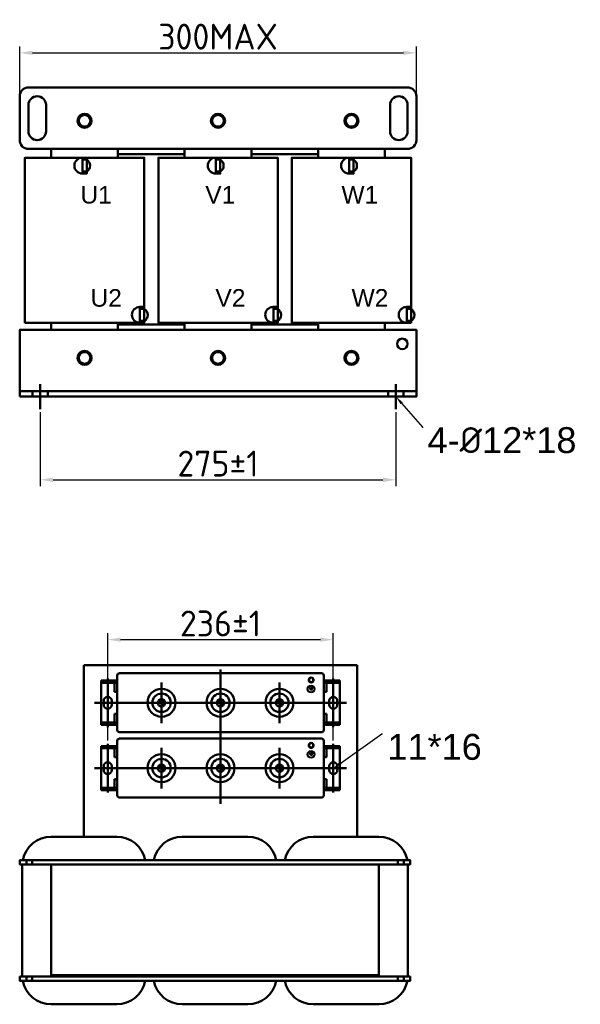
# Model space of a CAD drawing. Header units: millimetres. Extents: x -569 to 592, y 189 to 950.
# Tile 1 of 2: x -569 to -135, y 189 to 950. Entities that reach past the tile are written whole.
import ezdxf
from ezdxf import colors
from ezdxf.entities.mleader import LeaderData, LeaderLine
from ezdxf.math import Vec2, Vec3

# ---------------------------------------------------------------- set-up
doc = ezdxf.new("R2010")
doc.units = ezdxf.units.MM
doc.layers.get('0').update_dxf_attribs({"lineweight": 50})
doc.styles.add('GOST-2.304_Type-B', font='GOST Common.ttf')
doc.styles.get("Standard").update_dxf_attribs({"font": 'arial.ttf'})
doc.dimstyles.new('ISO-25', dxfattribs={"dimtxt": 5, "dimasz": 2.5, "dimexe": 1.25, "dimexo": 0.625, "dimtad": 1, "dimtoh": 1, "dimdec": 0, "dimtxsty": 'GOST-2.304_Type-B', "dimcen": 2.5, "dimadec": 0, "dimazin": 0, "dimtfac": 1, "dimtdec": 0, "dimtmove": 0, "dimatfit": 3, "dimfxl": 1, "dimarcsym": 0})

# ---------------------------------------------------------------- blocks, each defined once
blk = doc.blocks.new('*D30')
at = {"color": 0, "lineweight": -2, "transparency": 16777216}
for p, q in [((-553.23, 646.21), (-553.23, 589.05)), ((-277.99, 646.21), (-277.99, 589.05)), ((-543.23, 594.05), (-287.99, 594.05))]:
    blk.add_line(p, q, dxfattribs=at)
at = {"color": 0, "transparency": 16777216}
for points in [[(-543.23, 595.71), (-543.23, 592.38), (-553.23, 594.05)], [(-287.99, 595.71), (-287.99, 592.38), (-277.99, 594.05)]]:
    blk.add_solid(points, dxfattribs=at)
at = {"layer": 'Defpoints', "color": 0, "transparency": 16777216}
for p in [(-553.23, 648.71), (-277.99, 648.71), (-277.99, 594.05)]:
    blk.add_point(p, dxfattribs=at)
at = {"color": 0, "transparency": 16777216, "insert": (-415.61, 606.55), "char_height": 20, "attachment_point": 5, "style": 'GOST-2.304_Type-B'}
blk.add_mtext('275%%P1', dxfattribs=at)
blk = doc.blocks.new('*D31')
at = {"color": 0, "lineweight": -2, "transparency": 16777216}
for p, q in [((-569.06, 893.09), (-569.06, 929.12)), ((-262.15, 893.09), (-262.15, 929.12)), ((-559.06, 924.12), (-272.15, 924.12))]:
    blk.add_line(p, q, dxfattribs=at)
at = {"color": 0, "transparency": 16777216}
for points in [[(-559.06, 925.79), (-559.06, 922.46), (-569.06, 924.12)], [(-272.15, 925.79), (-272.15, 922.46), (-262.15, 924.12)]]:
    blk.add_solid(points, dxfattribs=at)
at = {"layer": 'Defpoints', "color": 0, "transparency": 16777216}
for p in [(-262.15, 924.12), (-569.06, 890.59), (-262.15, 890.59)]:
    blk.add_point(p, dxfattribs=at)
at = {"color": 0, "transparency": 16777216, "insert": (-415.61, 936.62), "char_height": 20, "attachment_point": 5, "style": 'GOST-2.304_Type-B'}
blk.add_mtext('300MAX', dxfattribs=at)
blk = doc.blocks.new('*D29')
at = {"color": 0, "lineweight": -2, "transparency": 16777216}
for p, q in [((-500.93, 392.43), (-500.93, 475.46)), ((-326.43, 392.43), (-326.43, 475.46)), ((-490.93, 470.46), (-336.43, 470.46))]:
    blk.add_line(p, q, dxfattribs=at)
at = {"color": 0, "transparency": 16777216}
for points in [[(-490.93, 472.12), (-490.93, 468.79), (-500.93, 470.46)], [(-336.43, 472.12), (-336.43, 468.79), (-326.43, 470.46)]]:
    blk.add_solid(points, dxfattribs=at)
at = {"layer": 'Defpoints', "color": 0, "transparency": 16777216}
for p in [(-326.43, 470.46), (-500.93, 389.93), (-326.43, 389.93)]:
    blk.add_point(p, dxfattribs=at)
at = {"color": 0, "transparency": 16777216, "insert": (-413.68, 482.96), "char_height": 20, "attachment_point": 5, "style": 'GOST-2.304_Type-B'}
blk.add_mtext('236±1', dxfattribs=at)

msp = doc.modelspace()

# ---------------------------------------------------------------- hatches: boundary and pattern name
h = msp.add_hatch(color=256)
h.set_gradient(color1=(250, 250, 255), one_color=1, tint=1)
edge = h.paths.add_edge_path()
edge.add_line((-343.67, 431.03), (-343.1, 431.03))
edge.add_arc((-343.1, 431.22), 0.191, -90, 0)
edge.add_arc((-343.1, 431.22), 0.191, 0, 90)
edge.add_line((-343.1, 431.41), (-343.67, 431.41))
edge.add_line((-343.67, 431.41), (-344.24, 431.41))
edge.add_arc((-344.24, 431.22), 0.191, 90, 180)
edge.add_arc((-344.24, 431.22), 0.191, 180, 270)
edge.add_line((-344.24, 431.03), (-343.67, 431.03))
edge = h.paths.add_edge_path()
edge.add_line((-343.86, 433.98), (-343.86, 433.14))
edge.add_line((-343.86, 433.14), (-345.09, 433.14))
edge.add_arc((-345.09, 432.95), 0.191, 90, 180)
edge.add_line((-345.28, 432.95), (-345.28, 432.95))
edge.add_arc((-345.09, 432.95), 0.191, -180, -90)
edge.add_line((-345.09, 432.76), (-343.67, 432.76))
edge.add_line((-343.67, 432.76), (-342.26, 432.76))
edge.add_arc((-342.26, 432.95), 0.191, -90, 0)
edge.add_line((-342.07, 432.95), (-342.07, 432.95))
edge.add_arc((-342.26, 432.95), 0.191, 0, 90)
edge.add_line((-342.26, 433.14), (-343.48, 433.14))
edge.add_line((-343.48, 433.14), (-343.48, 433.98))
edge.add_arc((-343.67, 433.98), 0.191, 0, 90)
edge.add_arc((-343.67, 433.98), 0.191, 90, 180)
edge = h.paths.add_edge_path()
edge.add_arc((-344.66, 432.08), 0.191, 90, 180)
edge.add_arc((-344.66, 432.08), 0.191, -180, -90)
edge.add_line((-344.66, 431.89), (-343.67, 431.89))
edge.add_line((-343.67, 431.89), (-342.69, 431.89))
edge.add_arc((-342.69, 432.08), 0.191, -90, 0)
edge.add_arc((-342.69, 432.08), 0.191, 0, 90)
edge.add_line((-342.69, 432.28), (-343.67, 432.28))
edge.add_line((-343.67, 432.28), (-344.66, 432.28))
h = msp.add_hatch(color=256)
h.set_gradient(color1=(250, 250, 255), one_color=1, tint=1)
edge = h.paths.add_edge_path()
edge.add_line((-343.67, 380.48), (-343.1, 380.48))
edge.add_arc((-343.1, 380.67), 0.191, -90, 0)
edge.add_arc((-343.1, 380.67), 0.191, 0, 90)
edge.add_line((-343.1, 380.86), (-343.67, 380.86))
edge.add_line((-343.67, 380.86), (-344.24, 380.86))
edge.add_arc((-344.24, 380.67), 0.191, 90, 180)
edge.add_arc((-344.24, 380.67), 0.191, 180, 270)
edge.add_line((-344.24, 380.48), (-343.67, 380.48))
edge = h.paths.add_edge_path()
edge.add_line((-343.86, 383.43), (-343.86, 382.59))
edge.add_line((-343.86, 382.59), (-345.09, 382.59))
edge.add_arc((-345.09, 382.4), 0.191, 90, 180)
edge.add_line((-345.28, 382.4), (-345.28, 382.4))
edge.add_arc((-345.09, 382.4), 0.191, -180, -90)
edge.add_line((-345.09, 382.21), (-343.67, 382.21))
edge.add_line((-343.67, 382.21), (-342.26, 382.21))
edge.add_arc((-342.26, 382.4), 0.191, -90, 0)
edge.add_line((-342.07, 382.4), (-342.07, 382.4))
edge.add_arc((-342.26, 382.4), 0.191, 0, 90)
edge.add_line((-342.26, 382.59), (-343.48, 382.59))
edge.add_line((-343.48, 382.59), (-343.48, 383.43))
edge.add_arc((-343.67, 383.43), 0.191, 0, 90)
edge.add_arc((-343.67, 383.43), 0.191, 90, 180)
edge = h.paths.add_edge_path()
edge.add_arc((-344.66, 381.53), 0.191, 90, 180)
edge.add_arc((-344.66, 381.53), 0.191, -180, -90)
edge.add_line((-344.66, 381.34), (-343.67, 381.34))
edge.add_line((-343.67, 381.34), (-342.69, 381.34))
edge.add_arc((-342.69, 381.53), 0.191, -90, 0)
edge.add_arc((-342.69, 381.53), 0.191, 0, 90)
edge.add_line((-342.69, 381.73), (-343.67, 381.73))
edge.add_line((-343.67, 381.73), (-344.66, 381.73))

# ---------------------------------------------------------------- linework, layer by layer
for p, q in [((-544.62, 843.06), (-544.62, 849.85)), ((-493.01, 843.06), (-493.01, 849.85)), ((-441.41, 843.06), (-441.41, 849.85)), ((-389.8, 843.06), (-389.8, 849.85)), ((-338.2, 843.06), (-338.2, 849.85)), ((-286.59, 843.06), (-286.59, 849.85)), ((-475.97, 727.64), (-475.97, 726.13)), ((-372.76, 727.64), (-372.76, 726.13)), ((-269.55, 727.64), (-269.55, 726.13)), ((-493.01, 714.04), (-493.01, 709.97)), ((-441.41, 714.04), (-441.41, 709.97)), ((-389.8, 714.04), (-389.8, 709.97)), ((-338.2, 714.04), (-338.2, 709.97)), ((-262.15, 662.44), (-569.06, 662.44)), ((-559.22, 662.54), (-559.22, 658.37)), ((-553.23, 648.71), (-553.23, 668.02)), ((-547.23, 662.54), (-547.23, 658.37)), ((-283.98, 662.54), (-283.98, 658.37)), ((-277.99, 648.71), (-277.99, 668.02)), ((-271.99, 662.54), (-271.99, 658.37)), ((-559.22, 658.37), (-547.23, 658.37)), ((-271.99, 658.37), (-283.98, 658.37)), ((-519.3, 450.76), (-308.06, 450.76)), ((-308.06, 450.76), (-308.06, 318.07)), ((-493.51, 442.76), (-493.51, 400.56)), ((-491.8, 444.47), (-335.56, 444.47)), ((-413.68, 447.46), (-413.68, 343.61)), ((-333.85, 442.76), (-333.85, 400.56)), ((-459.3, 437.39), (-459.3, 405.94)), ((-413.68, 437.39), (-413.68, 405.94)), ((-368.06, 437.39), (-368.06, 405.94)), ((-507.77, 421.66), (-511.19, 421.66)), ((-491.8, 421.66), (-335.56, 421.66)), ((-378.06, 421.66), (-346.66, 421.66)), ((-319.59, 421.66), (-316.17, 421.66)), ((-491.8, 398.85), (-335.56, 398.85)), ((-493.51, 392.21), (-493.51, 350.01)), ((-491.8, 393.92), (-335.56, 393.92)), ((-333.85, 392.21), (-333.85, 350.01)), ((-459.3, 386.84), (-459.3, 355.39)), ((-413.68, 386.84), (-413.68, 355.39)), ((-368.06, 386.84), (-368.06, 355.39)), ((-507.77, 371.11), (-511.19, 371.11)), ((-491.8, 371.11), (-335.56, 371.11)), ((-378.06, 371.11), (-346.66, 371.11)), ((-319.59, 371.11), (-316.17, 371.11)), ((-491.8, 348.3), (-335.56, 348.3)), ((-563.91, 300.05), (-563.91, 296.67)), ((-559.43, 296.67), (-559.43, 300.05)), ((-276.4, 296.67), (-276.4, 300.05)), ((-271.92, 300.05), (-271.92, 296.67)), ((-544.65, 296.67), (-544.65, 295.54)), ((-291.19, 295.54), (-291.19, 289.91)), ((-291.19, 211.06), (-291.19, 216.69)), ((-563.91, 206.55), (-563.91, 209.93)), ((-559.43, 209.93), (-559.43, 206.55)), ((-544.65, 211.06), (-544.65, 209.93)), ((-296.82, 211.06), (-291.19, 211.06)), ((-291.19, 211.06), (-291.19, 211.06)), ((-291.19, 211.06), (-291.19, 209.93)), ((-291.19, 211.06), (-291.19, 211.06)), ((-291.19, 211.06), (-291.19, 209.93)), ((-276.4, 209.93), (-276.4, 206.55)), ((-271.92, 206.55), (-271.92, 209.93))]:
    msp.add_line(p, q)
at = {"color": 0}
for p, q in [((-493.51, 438.77), (-506.06, 438.77)), ((-506.06, 438.77), (-506.06, 404.55)), ((-493.51, 437.17), (-506.06, 437.17)), ((-500.93, 421.38), (-500.93, 440.48)), ((-493.51, 438.77), (-500.64, 438.77)), ((-500.36, 437.17), (-500.36, 438.77)), ((-493.51, 437.17), (-500.36, 437.17)), ((-493.51, 437.17), (-495.79, 437.17)), ((-495.79, 437.17), (-495.79, 430.22)), ((-493.51, 437.17), (-493.51, 438.77)), ((-333.85, 438.77), (-321.3, 438.77)), ((-333.85, 438.77), (-326.72, 438.77)), ((-333.85, 437.17), (-333.85, 438.77)), ((-333.85, 437.17), (-321.3, 437.17)), ((-333.85, 437.17), (-327, 437.17)), ((-333.85, 437.17), (-331.57, 437.17)), ((-331.57, 437.17), (-331.57, 430.22)), ((-327, 437.17), (-327, 438.77)), ((-326.43, 421.38), (-326.43, 440.48)), ((-321.3, 438.77), (-321.3, 404.55)), ((-493.51, 430.22), (-495.79, 430.22)), ((-493.51, 413.11), (-493.51, 430.22)), ((-333.85, 413.11), (-333.85, 430.22)), ((-333.85, 430.22), (-331.57, 430.22)), ((-491.8, 421.66), (-507.77, 421.66)), ((-504.06, 420.24), (-504.06, 423.09)), ((-500.93, 423.09), (-500.93, 402.84)), ((-497.79, 423.09), (-497.79, 420.24)), ((-493.51, 421.66), (-493.51, 413.11)), ((-335.56, 421.66), (-319.59, 421.66)), ((-333.85, 421.66), (-333.85, 413.11)), ((-329.57, 423.09), (-329.57, 420.24)), ((-326.43, 423.09), (-326.43, 402.84)), ((-323.3, 420.24), (-323.3, 423.09)), ((-495.79, 413.11), (-495.79, 406.32)), ((-493.51, 413.11), (-495.79, 413.11)), ((-333.85, 413.11), (-331.57, 413.11)), ((-331.57, 413.11), (-331.57, 406.32)), ((-493.51, 404.55), (-506.06, 404.55)), ((-493.51, 406.32), (-505.84, 406.32)), ((-493.51, 406.32), (-500.36, 406.32)), ((-500.36, 406.32), (-500.36, 404.55)), ((-493.51, 404.55), (-493.51, 406.32)), ((-333.85, 406.32), (-321.52, 406.32)), ((-333.85, 406.32), (-327, 406.32)), ((-333.85, 404.55), (-333.85, 406.32)), ((-333.85, 404.55), (-321.3, 404.55)), ((-327, 406.32), (-327, 404.55)), ((-500.93, 370.83), (-500.93, 389.93)), ((-326.43, 370.83), (-326.43, 389.93)), ((-493.51, 388.22), (-506.06, 388.22)), ((-506.06, 388.22), (-506.06, 354)), ((-493.51, 386.62), (-506.06, 386.62)), ((-493.51, 388.22), (-500.64, 388.22)), ((-500.36, 386.62), (-500.36, 388.22)), ((-493.51, 386.62), (-500.36, 386.62)), ((-493.51, 386.62), (-495.79, 386.62)), ((-495.79, 386.62), (-495.79, 379.67)), ((-493.51, 386.62), (-493.51, 388.22)), ((-333.85, 388.22), (-321.3, 388.22)), ((-333.85, 388.22), (-326.72, 388.22)), ((-333.85, 386.62), (-333.85, 388.22)), ((-333.85, 386.62), (-321.3, 386.62)), ((-333.85, 386.62), (-327, 386.62)), ((-333.85, 386.62), (-331.57, 386.62)), ((-331.57, 386.62), (-331.57, 379.67)), ((-327, 386.62), (-327, 388.22)), ((-321.3, 388.22), (-321.3, 354)), ((-493.51, 379.67), (-495.79, 379.67)), ((-493.51, 362.56), (-493.51, 379.67)), ((-333.85, 362.56), (-333.85, 379.67)), ((-333.85, 379.67), (-331.57, 379.67)), ((-491.8, 371.11), (-507.77, 371.11)), ((-504.06, 369.69), (-504.06, 372.54)), ((-500.93, 372.54), (-500.93, 352.29)), ((-497.79, 372.54), (-497.79, 369.69)), ((-493.51, 371.11), (-493.51, 362.56)), ((-335.56, 371.11), (-319.59, 371.11)), ((-333.85, 371.11), (-333.85, 362.56)), ((-329.57, 372.54), (-329.57, 369.69)), ((-326.43, 372.54), (-326.43, 352.29)), ((-323.3, 369.69), (-323.3, 372.54)), ((-495.79, 362.56), (-495.79, 355.77)), ((-493.51, 362.56), (-495.79, 362.56)), ((-333.85, 362.56), (-331.57, 362.56)), ((-331.57, 362.56), (-331.57, 355.77)), ((-493.51, 354), (-506.06, 354)), ((-493.51, 355.77), (-505.84, 355.77)), ((-493.51, 355.77), (-500.36, 355.77)), ((-500.36, 355.77), (-500.36, 354)), ((-493.51, 354), (-493.51, 355.77)), ((-333.85, 355.77), (-321.52, 355.77)), ((-333.85, 355.77), (-327, 355.77)), ((-333.85, 354), (-333.85, 355.77)), ((-333.85, 354), (-321.3, 354)), ((-327, 355.77), (-327, 354))]:
    msp.add_line(p, q, dxfattribs=at)
at = {"lineweight": 25}
for p, q in [((-343.86, 433.98), (-343.86, 433.14)), ((-343.48, 433.98), (-343.48, 433.14)), ((-345.09, 433.14), (-343.86, 433.14)), ((-345.09, 432.76), (-343.67, 432.76)), ((-343.67, 432.28), (-344.66, 432.28)), ((-343.67, 431.89), (-344.66, 431.89)), ((-344.1, 432.95), (-344.1, 432.95)), ((-342.26, 432.76), (-343.67, 432.76)), ((-343.67, 432.28), (-342.69, 432.28)), ((-343.67, 432.08), (-343.67, 432.08)), ((-343.67, 431.89), (-342.69, 431.89)), ((-342.26, 433.14), (-343.48, 433.14)), ((-342.49, 432.08), (-342.49, 432.08)), ((-342.07, 432.95), (-342.07, 432.95)), ((-345.09, 382.59), (-343.86, 382.59)), ((-345.09, 382.21), (-343.67, 382.21)), ((-343.67, 381.73), (-344.66, 381.73)), ((-343.67, 381.34), (-344.66, 381.34)), ((-344.1, 382.4), (-344.1, 382.4)), ((-343.86, 383.43), (-343.86, 382.59)), ((-342.26, 382.21), (-343.67, 382.21)), ((-343.67, 381.73), (-342.69, 381.73)), ((-343.67, 381.53), (-343.67, 381.53)), ((-343.67, 381.34), (-342.69, 381.34)), ((-343.48, 383.43), (-343.48, 382.59)), ((-342.26, 382.59), (-343.48, 382.59)), ((-342.49, 381.53), (-342.49, 381.53)), ((-342.07, 382.4), (-342.07, 382.4))]:
    msp.add_line(p, q, dxfattribs=at)
for points in [[(-544.62, 897.38), (-562.27, 897.38, 0.414214), (-569.06, 890.59), (-569.06, 856.64, 0.414214), (-562.27, 849.85), (-286.59, 849.85)], [(-286.59, 897.38), (-268.94, 897.38, -0.414214), (-262.15, 890.59), (-262.15, 856.64, -0.414214), (-268.94, 849.85), (-544.62, 849.85)], [(-562.27, 883.8), (-562.27, 863.43, 1), (-548.69, 863.43), (-548.69, 883.8, 1), (-562.27, 883.8, -0.780904)], [(-268.94, 883.8), (-268.94, 863.43, -1), (-282.52, 863.43), (-282.52, 883.8, -1), (-268.94, 883.8, 0.780904)], [(-520.48, 843.06), (-520.64, 843.06, 1), (-520.64, 830.82), (-520.48, 830.82)], [(-520.48, 832.33), (-517.15, 832.33, 0.573603), (-517.15, 841.55), (-520.48, 841.55)], [(-417.27, 843.06), (-417.43, 843.06, 1), (-417.43, 830.82), (-417.27, 830.82)], [(-417.27, 832.33), (-413.94, 832.33, 0.573603), (-413.94, 841.55), (-417.27, 841.55)], [(-314.06, 843.06), (-314.22, 843.06, 1), (-314.22, 830.82), (-314.06, 830.82)], [(-314.06, 832.33), (-310.73, 832.33, 0.573603), (-310.73, 841.55), (-314.06, 841.55)], [(-475.97, 727.64), (-476.13, 727.64, 1), (-476.13, 715.4), (-475.97, 715.4)], [(-475.97, 716.91), (-472.64, 716.91, 0.573603), (-472.64, 726.13), (-475.97, 726.13)], [(-372.76, 727.64), (-372.92, 727.64, 1), (-372.92, 715.4), (-372.76, 715.4)], [(-372.76, 716.91), (-369.43, 716.91, 0.573603), (-369.43, 726.13), (-372.76, 726.13)], [(-269.55, 727.64), (-269.71, 727.64, 1), (-269.71, 715.4), (-269.55, 715.4)], [(-269.55, 716.91), (-266.22, 716.91, 0.573603), (-266.22, 726.13), (-269.55, 726.13)], [(-566.72, 300.05, -0.356394), (-544.65, 318.07), (-493.95, 318.07, -0.356394), (-471.88, 300.05)], [(-465.34, 300.05, -0.356394), (-443.26, 318.07), (-392.57, 318.07, -0.356394), (-370.5, 300.05)], [(-363.95, 300.05, -0.356394), (-341.88, 318.07), (-291.19, 318.07, -0.356394), (-269.11, 300.05, -0.356394)], [(-567.15, 209.93, -0.012506), (-567.17, 211.06), (-567.17, 295.54, -0.012506), (-567.15, 296.67, -0.012506)], [(-268.69, 296.67, -0.012506), (-268.66, 295.54), (-268.66, 211.06, -0.012506), (-268.69, 209.93)], [(-530.56, 188.53), (-544.65, 188.53, -0.356394), (-566.72, 206.55, -0.356394)], [(-471.88, 206.55, -0.356394), (-493.95, 188.53), (-530.56, 188.53)], [(-429.18, 188.53), (-443.26, 188.53, -0.356394), (-465.34, 206.55)], [(-370.5, 206.55, -0.356394), (-392.57, 188.53), (-429.18, 188.53)], [(-327.8, 188.53), (-341.88, 188.53, -0.356394), (-363.95, 206.55)], [(-269.11, 206.55, -0.356394), (-291.19, 188.53), (-327.8, 188.53)]]:
    msp.add_lwpolyline(points, format="xyb")
for points in [[(-544.62, 897.38), (-286.59, 897.38)], [(-544.62, 845.77), (-544.62, 849.85)], [(-441.41, 845.77), (-493.01, 845.77)], [(-338.2, 845.77), (-389.8, 845.77)], [(-286.59, 849.85), (-286.59, 845.77)], [(-472.64, 715.4), (-564.99, 715.4), (-564.99, 843.06), (-472.64, 843.06), (-472.64, 843.06), (-472.64, 715.4)], [(-369.43, 715.4), (-461.78, 715.4), (-461.78, 843.06), (-369.43, 843.06), (-369.43, 843.06), (-369.43, 715.4)], [(-266.22, 715.4), (-358.57, 715.4), (-358.57, 843.06), (-266.22, 843.06), (-266.22, 843.06), (-266.22, 715.4)], [(-544.62, 709.97), (-544.62, 714.04), (-544.62, 715.4)], [(-493.01, 715.4), (-493.01, 714.04), (-472.64, 714.04)], [(-472.64, 714.04), (-441.41, 714.04), (-441.41, 715.4)], [(-389.8, 715.4), (-389.8, 714.04), (-374.4, 714.04)], [(-374.4, 714.04), (-338.2, 714.04), (-338.2, 715.4)], [(-286.59, 715.4), (-286.59, 714.04), (-286.59, 709.97)], [(-519.3, 450.76), (-519.3, 318.07)], [(-291.19, 296.67), (-568.85, 296.67), (-568.85, 300.05), (-291.19, 300.05)], [(-544.65, 300.05), (-291.19, 300.05)], [(-291.19, 300.05), (-544.65, 300.05)], [(-544.65, 300.05), (-291.19, 300.05)], [(-544.65, 296.67), (-266.98, 296.67), (-266.98, 300.05), (-544.65, 300.05)], [(-471.88, 300.05), (-363.95, 300.05)], [(-291.19, 296.67), (-291.19, 211.06), (-544.65, 211.06), (-544.65, 296.67)], [(-544.65, 296.67), (-291.19, 296.67)], [(-291.19, 296.67), (-544.65, 296.67)], [(-291.19, 209.93), (-568.85, 209.93), (-568.85, 206.55), (-291.19, 206.55)], [(-544.65, 209.93), (-291.19, 209.93)], [(-544.65, 209.93), (-266.98, 209.93), (-266.98, 206.55), (-544.65, 206.55)], [(-291.19, 206.55), (-544.65, 206.55)]]:
    msp.add_lwpolyline(points)
for points in [[(-521.41, 876.08), (-524.01, 871.58), (-521.41, 867.07), (-516.22, 867.07), (-513.62, 871.58), (-516.22, 876.08)], [(-418.2, 876.08), (-420.8, 871.58), (-418.2, 867.07), (-413.01, 867.07), (-410.41, 871.58), (-413.01, 876.08)], [(-314.99, 876.08), (-317.59, 871.58), (-314.99, 867.07), (-309.8, 867.07), (-307.2, 871.58), (-309.8, 876.08)], [(-520.48, 843.06), (-517.15, 843.06), (-517.15, 830.82), (-520.48, 830.82)], [(-417.27, 843.06), (-413.94, 843.06), (-413.94, 830.82), (-417.27, 830.82)], [(-314.06, 843.06), (-310.73, 843.06), (-310.73, 830.82), (-314.06, 830.82)], [(-475.97, 727.64), (-472.64, 727.64), (-472.64, 715.4), (-475.97, 715.4)], [(-372.76, 727.64), (-369.43, 727.64), (-369.43, 715.4), (-372.76, 715.4)], [(-269.55, 727.64), (-266.22, 727.64), (-266.22, 715.4), (-269.55, 715.4)], [(-569.06, 658.37), (-262.15, 658.37), (-262.15, 709.97), (-569.06, 709.97)], [(-521.41, 692.74), (-524.01, 688.24), (-521.41, 683.74), (-516.22, 683.74), (-513.62, 688.24), (-516.22, 692.74)], [(-418.2, 692.74), (-420.8, 688.24), (-418.2, 683.74), (-413.01, 683.74), (-410.41, 688.24), (-413.01, 692.74)], [(-314.99, 692.74), (-317.59, 688.24), (-314.99, 683.74), (-309.8, 683.74), (-307.2, 688.24), (-309.8, 692.74)]]:
    msp.add_lwpolyline(points, close=True)
for centre, radius in [((-518.82, 871.58), 5.43), ((-518.82, 871.58), 5.43), ((-518.82, 871.58), 4.5), ((-415.61, 871.58), 5.43), ((-415.61, 871.58), 5.43), ((-415.61, 871.58), 4.5), ((-312.4, 871.58), 5.43), ((-312.4, 871.58), 5.43), ((-312.4, 871.58), 4.5), ((-273.01, 699.11), 4.07), ((-518.82, 688.24), 5.43), ((-518.82, 688.24), 4.5), ((-415.61, 688.24), 5.43), ((-415.61, 688.24), 5.43), ((-415.61, 688.24), 4.5), ((-312.4, 688.24), 5.43), ((-312.4, 688.24), 5.43), ((-312.4, 688.24), 4.5), ((-343.51, 439.22), 1.9), ((-459.3, 421.66), 10.83), ((-459.3, 421.66), 7.13), ((-413.68, 421.66), 10.83), ((-413.68, 421.66), 7.13), ((-368.06, 421.66), 10.83), ((-368.06, 421.66), 7.13), ((-459.3, 421.66), 2.85), ((-413.68, 421.66), 2.85), ((-368.06, 421.66), 2.85), ((-343.51, 388.67), 1.9), ((-459.3, 371.11), 10.83), ((-413.68, 371.11), 10.83), ((-368.06, 371.11), 10.83), ((-459.3, 371.11), 7.13), ((-459.3, 371.11), 2.85), ((-413.68, 371.11), 7.13), ((-413.68, 371.11), 2.85), ((-368.06, 371.11), 7.13), ((-368.06, 371.11), 2.85)]:
    msp.add_circle(centre, radius)
for centre, radius in [((-343.61, 432.28), 2.97), ((-343.61, 432.28), 2.36), ((-343.61, 381.73), 2.97), ((-343.61, 381.73), 2.36)]:
    msp.add_circle(centre, radius, dxfattribs=at)
for centre, radius, start, end in [((-491.8, 442.76), 1.71, 90, 180), ((-335.56, 442.76), 1.71, 0, 90), ((-343.51, 439.22), 1.62, 120, 45), ((-459.3, 421.66), 2.28, 270, 180), ((-413.68, 421.66), 2.28, 270, 180), ((-368.06, 421.66), 2.28, 270, 180), ((-491.8, 400.56), 1.71, 180, 270), ((-335.56, 400.56), 1.71, 270, 0), ((-491.8, 392.21), 1.71, 90, 180), ((-343.51, 388.67), 1.62, 120, 45), ((-335.56, 392.21), 1.71, 0, 90), ((-459.3, 371.11), 2.28, 270, 180), ((-413.68, 371.11), 2.28, 270, 180), ((-368.06, 371.11), 2.28, 270, 180), ((-491.8, 350.01), 1.71, 180, 270), ((-335.56, 350.01), 1.71, 270, 0)]:
    msp.add_arc(centre, radius, start, end)
for centre, start, end in [((-343.67, 433.98), 90, 180), ((-343.67, 433.98), 0, 90), ((-343.9, 432.95), 90, 180), ((-343.9, 432.95), 180, 270), ((-343.48, 432.08), 90, 180), ((-343.48, 432.08), 180, 270), ((-342.69, 432.08), 0, 90), ((-342.69, 432.08), 270, 0), ((-342.26, 432.95), 0, 90), ((-342.26, 432.95), 270, 0), ((-343.9, 382.4), 90, 180), ((-343.9, 382.4), 180, 270), ((-343.67, 383.43), 90, 180), ((-343.67, 383.43), 0, 90), ((-343.48, 381.53), 90, 180), ((-343.48, 381.53), 180, 270), ((-342.69, 381.53), 0, 90), ((-342.69, 381.53), 270, 0), ((-342.26, 382.4), 0, 90), ((-342.26, 382.4), 270, 0)]:
    msp.add_arc(centre, 0.191, start, end, dxfattribs=at)
at = {"color": 0}
for centre, start, end in [((-500.93, 423.09), 0, 180), ((-500.93, 420.24), 180, 0), ((-326.43, 423.09), 0, 180), ((-326.43, 420.24), 180, 0), ((-500.93, 372.54), 0, 180), ((-326.43, 372.54), 0, 180), ((-500.93, 369.69), 180, 0), ((-326.43, 369.69), 180, 0)]:
    msp.add_arc(centre, 3.14, start, end, dxfattribs=at)

# ---------------------------------------------------------------- texts
at = {"char_height": 13.58, "attachment_point": 1}
for s, insert in [('U1', (-522.06, 821.21)), ('V1', (-425.45, 821.21)), ('W1', (-320.11, 821.21)), ('U2', (-514.23, 741.46)), ('V2', (-417.61, 741.46)), ('W2', (-312.27, 741.46))]:
    msp.add_mtext_dynamic_manual_height_columns(s, width=36.8444, gutter_width=21.22, heights=[0], dxfattribs=dict(at, insert=insert))

# ---------------------------------------------------------------- dimensions: what is measured, and where the dimension line sits
for base, p1, p2, text, picture, middle in [((-262.15, 924.12), (-569.06, 890.59), (-262.15, 890.59), '300MAX', '*D31', (-415.61, 936.62)), ((-277.99, 594.05), (-553.23, 648.71), (-277.99, 648.71), '275%%P1', '*D30', (-415.61, 606.55)), ((-326.43, 470.46), (-500.93, 389.93), (-326.43, 389.93), '236±1', '*D29', (-413.68, 482.96))]:
    dim = msp.add_linear_dim(base=base, p1=p1, p2=p2, text=text, dimstyle='ISO-25')
    dim.commit()
    dim.dimension.update_dxf_attribs({"geometry": picture, "text_midpoint": middle})

# ---------------------------------------------------------------- leaders
ml = msp.add_multileader_mtext('Standard')
ml.set_content('4-{\\fISOCPEUR|b0|i0|c0|p34;%%C}12*18', color=256)
ml.set_leader_properties()
ml.build(insert=Vec2(0, 0))
ml.multileader.update_dxf_attribs({"text_left_attachment_type": 0, "text_right_attachment_type": 0, "text_top_attachment_type": 0, "text_bottom_attachment_type": 0, "dogleg_length": 0.36, "arrow_head_size": 6.79, "scale": 4})
ctx = ml.context
ctx.base_point, ctx.scale, ctx.char_height, ctx.arrow_head_size, ctx.landing_gap_size, ctx.plane_origin = Vec3(-256.85, 634.71), 4, 20, 6.79, 3.4, Vec3(-271.99, 658.37)
ctx.left_attachment, ctx.right_attachment = 0, 0
notes = []
notes.append((ctx, [(0, (1, 1, 0), (-257.46, 634.71), (1, 0), 0.611, [(0, [(-277.99, 658.37)], 256, [])])]))
ctx.mtext.insert, ctx.mtext.flow_direction = Vec3(-253.46, 634.71), 5
ml = msp.add_multileader_mtext('Standard')
ml.set_content('11*16', color=256)
ml.set_leader_properties()
ml.build(insert=Vec2(0, 0))
ml.multileader.update_dxf_attribs({"text_left_attachment_type": 0, "text_right_attachment_type": 0, "text_top_attachment_type": 0, "text_bottom_attachment_type": 0, "dogleg_length": 0.36, "arrow_head_size": 7.33, "scale": 4})
ctx = ml.context
ctx.base_point, ctx.scale, ctx.char_height, ctx.arrow_head_size, ctx.landing_gap_size, ctx.plane_origin = Vec3(-288.24, 397.55), 4, 20, 7.33, 3.67, Vec3(-326.43, 371.11)
ctx.left_attachment, ctx.right_attachment = 0, 0
notes.append((ctx, [(0, (1, 1, 0), (-288.9, 397.55), (1, 0), 0.66, [(0, [(-326.43, 371.11)], 256, [])])]))
ctx.mtext.insert, ctx.mtext.flow_direction = Vec3(-284.57, 397.55), 5
for ctx, leaders in notes:
    for number, flags, end, landing, length, lines in leaders:
        leader = LeaderData()
        leader.index, (leader.has_last_leader_line, leader.has_dogleg_vector, leader.attachment_direction) = number, flags
        leader.last_leader_point, leader.dogleg_vector, leader.dogleg_length = Vec3(end), Vec3(landing), length
        for number, points, colour, breaks in lines:
            line = LeaderLine()
            line.index, line.vertices, line.color, line.breaks = number, Vec3.list(points), colors.encode_raw_color(colour), breaks
            leader.lines.append(line)
        ctx.leaders.append(leader)

doc.saveas('drawing.dxf')
